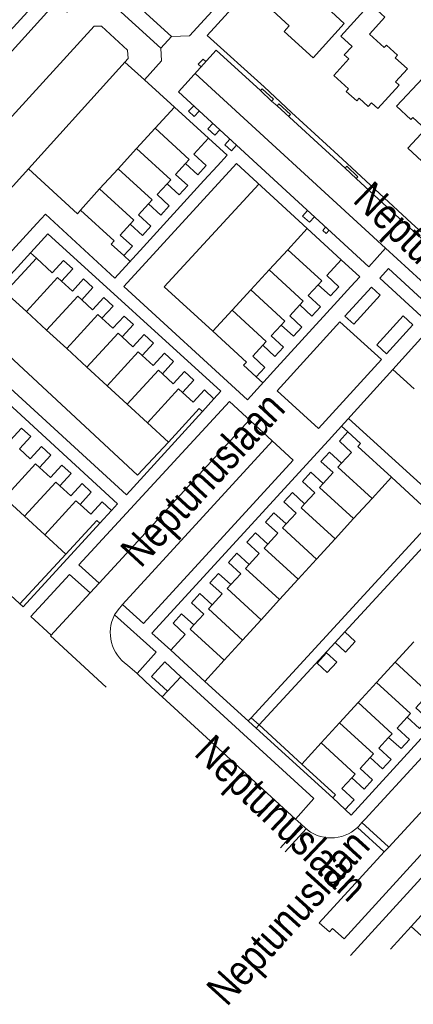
# Model space of a CAD drawing. Header units: metres. Extents: x 111546 to 149831, y 498798 to 507863.
# Tile 21 of 256: x 112614 to 112628, y 500470 to 500503. Entities that reach past the tile are written whole.
import ezdxf

# ---------------------------------------------------------------- set-up
doc = ezdxf.new("R2010")
doc.units = ezdxf.units.M
doc.layers.add('bladindeling', color=7, linetype='Continuous', lineweight=5)
doc.styles.add('Zaanstad', font='ARIALN.TTF')

msp = doc.modelspace()

# ---------------------------------------------------------------- linework, layer by layer
at = {"layer": 'bladindeling'}
for p, q in [((112619.2085, 500502.5188), (112619.5696, 500502.9156)), ((112618.6552, 500501.45), (112617.9877, 500502.0429)), ((112620.3716, 500501.6665), (112626.8056, 500495.7606)), ((112618.6552, 500501.45), (112619.6693, 500500.5289)), ((112619.0154, 500499.8127), (112618.3902, 500499.1282)), ((112618.3902, 500499.1282), (112617.7674, 500498.446)), ((112621.7631, 500498.6199), (112624.1585, 500496.4249)), ((112617.7674, 500498.446), (112617.1422, 500497.7615)), ((112620.6683, 500498.0498), (112621.1253, 500498.5475)), ((112620.6683, 500498.0498), (112618.6244, 500495.8017)), ((112617.8374, 500496.2061), (112618.1723, 500496.573)), ((112618.6244, 500495.8017), (112617.6559, 500494.7498)), ((112622.8771, 500495.0305), (112623.502, 500495.7106)), ((112615.007, 500495.4237), (112614.8061, 500495.6075)), ((112617.961, 500495.5098), (112618.1747, 500495.3131)), ((112622.2509, 500494.3492), (112622.8771, 500495.0305)), ((112621.6236, 500493.6665), (112622.2509, 500494.3492)), ((112625.1771, 500493.9687), (112625.6336, 500494.4691)), ((112625.1771, 500493.9687), (112623.1305, 500491.731)), ((112615.3472, 500492.9932), (112614.6669, 500493.6179)), ((112616.0274, 500492.3683), (112615.3472, 500492.9932)), ((112626.6661, 500492.0049), (112625.2605, 500493.2706)), ((112612.2135, 500492.7763), (112618.0525, 500487.4294)), ((112616.7103, 500491.7414), (112616.0274, 500492.3683)), ((112617.3919, 500491.1155), (112616.7103, 500491.7414)), ((112622.4354, 500491.4163), (112622.6581, 500491.2132)), ((112618.0721, 500490.4906), (112617.3919, 500491.1155)), ((112618.755, 500489.8636), (112618.0721, 500490.4906)), ((112620.6136, 500490.2491), (112618.0525, 500487.4294)), ((112625.558, 500490.0045), (112631.6831, 500484.4486)), ((112617.1207, 500484.4416), (112622.2053, 500489.9612)), ((112625.5317, 500489.5584), (112625.3198, 500489.7506)), ((112617.9173, 500483.7226), (112622.9818, 500489.2489)), ((112614.6059, 500486.7061), (112613.9241, 500487.3292)), ((112626.3484, 500487.3086), (112625.7251, 500486.627)), ((112616.48, 500487.1072), (112616.8432, 500486.7751)), ((112615.2889, 500486.0817), (112614.6059, 500486.7061)), ((112617.1478, 500486.4732), (112614.5524, 500483.6517)), ((112625.7251, 500486.627), (112625.1009, 500485.944)), ((112625.1009, 500485.944), (112624.4753, 500485.2596)), ((112616.0035, 500485.4285), (112614.4478, 500483.7475)), ((112624.4753, 500485.2596), (112623.851, 500484.5768)), ((112623.851, 500484.5768), (112623.2254, 500483.8924)), ((112623.2254, 500483.8924), (112622.6022, 500483.2107)), ((112622.6022, 500483.2107), (112621.9757, 500482.5252)), ((112621.9757, 500482.5252), (112621.3535, 500481.8447)), ((112622.5343, 500479.6591), (112625.0978, 500482.4447)), ((112627.757, 500482.4643), (112627.1274, 500481.777)), ((112627.1274, 500481.777), (112626.5035, 500481.0958)), ((112624.3871, 500477.1769), (112619.8831, 500481.2869)), ((112625.0188, 500477.1932), (112620.7003, 500481.1299)), ((112626.5035, 500481.0958), (112625.8795, 500480.4147)), ((112618.8972, 500480.9397), (112619.2496, 500480.6077)), ((112619.4352, 500480.8), (112619.2496, 500480.6077)), ((112619.2496, 500480.6077), (112623.7669, 500476.4713)), ((112625.8795, 500480.4147), (112625.2545, 500479.7324)), ((112623.9741, 500478.3346), (112622.5343, 500479.6591)), ((112625.2545, 500479.7324), (112624.6294, 500479.0501)), ((112626.913, 500475.5339), (112629.1671, 500477.9779)), ((112626.913, 500475.5339), (112629.1671, 500477.9779)), ((112629.8401, 500476.4972), (112625.6198, 500471.8729)), ((112629.8401, 500476.4972), (112625.6198, 500471.8729)), ((112626.0056, 500476.3586), (112625.9007, 500476.2393)), ((112626.0056, 500476.3586), (112625.9007, 500476.2393)), ((112626.0056, 500476.3586), (112626.9014, 500475.5446)), ((112626.0056, 500476.3586), (112626.9014, 500475.5446)), ((112623.9583, 500476.2952), (112623.2564, 500475.5081)), ((112624.12, 500476.1509), (112623.4081, 500475.3783)), ((112626.7521, 500475.3814), (112625.8574, 500476.1966)), ((112626.7521, 500475.3814), (112625.8574, 500476.1966)), ((112624.5565, 500472.9789), (112626.763, 500475.3713)), ((112624.5565, 500472.9789), (112626.763, 500475.3713)), ((112626.7521, 500475.3814), (112626.763, 500475.3713)), ((112626.7521, 500475.3814), (112626.763, 500475.3713)), ((112626.763, 500475.3713), (112626.913, 500475.5339)), ((112626.763, 500475.3713), (112626.913, 500475.5339)), ((112626.9014, 500475.5446), (112626.913, 500475.5339)), ((112626.9014, 500475.5446), (112626.913, 500475.5339)), ((112627.6697, 500472.8463), (112628.3639, 500473.6091)), ((112626.9757, 500472.0836), (112627.6697, 500472.8463)), ((112627.6697, 500472.8463), (112628.8264, 500471.7993))]:
    msp.add_line(p, q, dxfattribs=at)
for points in [[(112615.5895, 500504.7355), (112615.7767, 500504.5559), (112617.7283, 500504.5946), (112619.5696, 500502.9156), (112620.1764, 500502.9366), (112623.3295, 500506.3822), (112623.6526, 500506.0974), (112620.7808, 500502.9452), (112622.7006, 500501.2051), (112623.6277, 500500.3423), (112625.2032, 500498.9003), (112625.5075, 500498.6173), (112626.143, 500498.0374), (112627.6879, 500496.6019), (112629.5035, 500494.9486), (112630.9232, 500494.9168), (112632.9297, 500493.063), (112635.0591, 500491.1199), (112636.6423, 500489.6624)], [(112606.2713, 500506.1853), (112608.6019, 500504.0527), (112612.0642, 500500.8738), (112615.3038, 500504.4063), (112614.6298, 500505.0245)], [(112606.0365, 500498.2009), (112606.8637, 500499.1124), (112609.6649, 500496.5694), (112610.4337, 500497.4042), (112609.9817, 500497.8208), (112613.8671, 500502.0817), (112615.6692, 500504.0647), (112616.0422, 500503.735), (112616.3492, 500504.0372), (112617.5013, 500504.0759), (112619.2085, 500502.5188), (112619.2309, 500502.089), (112618.6552, 500501.45)], [(112627.144, 500501.3757), (112627.5482, 500501.8217), (112627.1358, 500502.1953), (112627.2115, 500502.2789), (112626.8363, 500502.6186), (112626.7636, 500502.5382), (112626.266, 500502.9889), (112626.7828, 500503.5596), (112626.2828, 500504.0124), (112625.2945, 500502.9213), (112625.6731, 500502.5785), (112625.4113, 500502.2893), (112625.563, 500502.1519), (112625.0603, 500501.5971)], [(112606.1169, 500491.391), (112606.4722, 500491.7837), (112610.8202, 500496.5258), (112614.3019, 500500.343), (112616.9512, 500503.2572), (112617.2008, 500503.2549), (112618.0871, 500502.4517), (112618.1045, 500502.172), (112614.2156, 500497.868), (112611.7223, 500495.1502), (112610.9552, 500494.3236), (112610.8117, 500494.1531), (112607.3167, 500490.3069)], [(112628.7746, 500493.9557), (112626.8056, 500495.7606), (112626.2371, 500495.1364), (112619.8035, 500501.0417), (112621.0789, 500502.4447), (112622.5794, 500501.0859), (112622.9543, 500500.7267), (112623.1416, 500500.5678), (112624.5211, 500499.3031), (112625.4361, 500498.4687), (112625.8093, 500498.1141), (112627.0106, 500497.0119), (112629.2438, 500494.9737), (112629.3398, 500494.8936), (112630.9216, 500494.8449), (112630.9189, 500494.7345)], [(112620.5716, 500501.8865), (112620.4757, 500501.9724), (112620.6379, 500502.1504), (112620.733, 500502.064)], [(112627.144, 500501.3757), (112627.2643, 500501.2668), (112626.5488, 500500.4761), (112626.3332, 500500.6712), (112626.2202, 500500.5463), (112625.9141, 500500.8234), (112625.8334, 500500.7345), (112625.4767, 500501.0577), (112625.5574, 500501.1468), (112625.0603, 500501.5971)], [(112622.5794, 500501.0859), (112622.6391, 500501.148), (112623.014, 500500.7888), (112622.9543, 500500.7267)], [(112623.1416, 500500.5678), (112623.1999, 500500.6311), (112623.5885, 500500.2742), (112623.5304, 500500.2109)], [(112620.0439, 500498.623), (112620.4569, 500498.2438), (112620.7445, 500498.5589), (112620.3291, 500498.9405), (112620.8205, 500499.4756), (112619.6693, 500500.5289), (112619.0154, 500499.8127)], [(112620.5095, 500500.3936), (112620.3348, 500500.2121), (112620.1502, 500500.39), (112620.3207, 500500.567)], [(112621.1993, 500499.7605), (112621.0302, 500499.5785), (112620.7987, 500499.7938), (112620.9664, 500499.9742)], [(112619.0154, 500499.8127), (112620.1686, 500498.7596), (112620.0439, 500498.623)], [(112620.8205, 500499.4756), (112621.4483, 500498.8993), (112621.1253, 500498.5475)], [(112621.5407, 500499.4472), (112621.3716, 500499.2532), (112621.6035, 500499.051), (112621.7675, 500499.239)], [(112618.3902, 500499.1282), (112619.5436, 500498.0749), (112619.4201, 500497.9397)], [(112623.1305, 500491.731), (112622.1344, 500490.6388), (112617.9636, 500494.4615), (112621.7631, 500498.6199)], [(112619.4201, 500497.9397), (112619.8331, 500497.5604), (112620.1207, 500497.8755), (112619.7077, 500498.2548), (112620.0439, 500498.623)], [(112614.734, 500498.4417), (112616.3902, 500496.9254), (112616.498, 500497.043)], [(112617.7674, 500498.446), (112618.9208, 500497.3929), (112618.7961, 500497.2563)], [(112625.4361, 500498.4687), (112625.4954, 500498.531), (112625.8687, 500498.1763), (112625.8093, 500498.1141)], [(112617.1422, 500497.7615), (112616.4915, 500497.0489), (112617.6308, 500496.0086), (112617.5326, 500495.901), (112617.961, 500495.5098), (112618.2486, 500495.825), (112617.8374, 500496.2061)], [(112617.1422, 500497.7615), (112618.2957, 500496.7082), (112618.1723, 500496.573)], [(112618.7961, 500497.2563), (112619.2092, 500496.8771), (112619.4968, 500497.1922), (112619.0838, 500497.5714), (112619.4201, 500497.9397)], [(112620.9707, 500492.956), (112619.32, 500494.4613), (112622.5267, 500497.9201)], [(112618.1723, 500496.573), (112618.5852, 500496.1937), (112618.8728, 500496.5086), (112618.4598, 500496.8879), (112618.7961, 500497.2563)], [(112624.4001, 500496.8225), (112624.2307, 500496.6361), (112624.0013, 500496.8444), (112624.1717, 500497.0322)], [(112615.0236, 500496.5962), (112615.315, 500496.9116), (112617.6559, 500494.7498)], [(112615.0236, 500496.5962), (112613.223, 500494.65), (112610.2079, 500491.3659), (112608.3919, 500489.3833), (112607.5747, 500490.0974)], [(112623.502, 500495.7106), (112624.1585, 500496.4249), (112625.3071, 500495.3698), (112624.8171, 500494.8366), (112625.23, 500494.4572), (112624.9473, 500494.1466), (112624.5329, 500494.5274)], [(112624.8955, 500496.368), (112624.7959, 500496.2575), (112624.6812, 500496.3611), (112624.7816, 500496.4724)], [(112612.2135, 500492.7763), (112613.0037, 500493.6392), (112612.9839, 500493.6573), (112613.0691, 500493.7508), (112613.0892, 500493.7324), (112615.3872, 500496.2422)], [(112621.0066, 500490.6774), (112621.2361, 500490.9288), (112615.3872, 500496.2422)], [(112623.502, 500495.7106), (112624.6508, 500494.6555), (112624.5329, 500494.5274)], [(112614.6669, 500493.6179), (112613.9517, 500494.2746), (112615.007, 500495.4237), (112615.5402, 500494.9338), (112615.9184, 500495.3502), (112616.2349, 500495.0596), (112615.8544, 500494.6452)], [(112625.6336, 500494.4691), (112625.9328, 500494.7947), (112625.3071, 500495.3698)], [(112622.8771, 500495.0305), (112624.0257, 500493.9754), (112623.9048, 500493.8439)], [(112614.6669, 500493.6179), (112615.722, 500494.7668), (112615.8544, 500494.6452)], [(112615.8544, 500494.6452), (112616.2206, 500494.3091), (112616.6007, 500494.7231), (112616.9149, 500494.4345), (112616.5347, 500494.0205)], [(112622.2509, 500494.3492), (112623.3996, 500493.2942), (112623.2797, 500493.1638)], [(112624.5329, 500494.5274), (112624.1934, 500494.1579), (112624.6062, 500493.7783), (112624.3176, 500493.4643), (112623.9048, 500493.8439)], [(112626.6212, 500494.1748), (112626.3272, 500494.4393), (112625.4344, 500493.461)], [(112619.4683, 500489.2087), (112618.4261, 500488.0936), (112612.9507, 500493.1777), (112613.9517, 500494.2746)], [(112615.3472, 500492.9932), (112616.4024, 500494.1421), (112616.5347, 500494.0205)], [(112616.5347, 500494.0205), (112616.9034, 500493.682), (112617.2835, 500494.096), (112617.5978, 500493.8076), (112617.2175, 500493.3934)], [(112625.4344, 500493.461), (112625.7283, 500493.1961), (112626.6212, 500494.1748)], [(112622.6525, 500492.4811), (112622.315, 500492.1139), (112622.7278, 500491.7345), (112622.4354, 500491.4163), (112622.0095, 500491.8076), (112622.1053, 500491.9139), (112620.9707, 500492.956), (112621.6236, 500493.6665)], [(112621.6236, 500493.6665), (112622.7722, 500492.6115), (112622.6525, 500492.4811)], [(112623.9048, 500493.8439), (112623.5684, 500493.4779), (112623.9812, 500493.0984), (112623.6925, 500492.7844), (112623.2797, 500493.1638)], [(112616.0274, 500492.3683), (112617.0826, 500493.5174), (112617.2175, 500493.3934)], [(112617.2175, 500493.3934), (112617.5863, 500493.0549), (112617.9665, 500493.4691), (112618.2806, 500493.1805), (112617.9003, 500492.7665)], [(112627.4, 500493.4734), (112626.5097, 500492.4969), (112626.8401, 500492.1956)], [(112626.8401, 500492.1956), (112627.7323, 500493.1741), (112627.4, 500493.4734)], [(112623.2797, 500493.1638), (112622.9411, 500492.7952), (112623.3539, 500492.4158), (112623.0653, 500492.1017), (112622.6525, 500492.4811)], [(112625.2605, 500493.2706), (112623.1387, 500490.9457), (112624.541, 500489.6741), (112626.6661, 500492.0049)], [(112616.7103, 500491.7414), (112617.7655, 500492.8903), (112617.9003, 500492.7665)], [(112617.9003, 500492.7665), (112618.2677, 500492.429), (112618.648, 500492.8432), (112618.9622, 500492.5547), (112618.582, 500492.1406)], [(112627.7689, 500491.0114), (112627.0553, 500491.6634), (112628.1005, 500492.8188), (112628.6365, 500492.3293), (112629.0157, 500492.7445), (112629.3289, 500492.4574), (112628.95, 500492.0427)], [(112611.9189, 500492.4722), (112608.7324, 500488.9883), (112614.5524, 500483.6517)], [(112617.54, 500486.9018), (112617.7496, 500487.132), (112611.9189, 500492.4722)], [(112617.3919, 500491.1155), (112618.4469, 500492.2644), (112618.582, 500492.1406)], [(112618.582, 500492.1406), (112618.948, 500491.8043), (112619.3284, 500492.2185), (112619.6413, 500491.9311), (112619.261, 500491.5169)], [(112618.0721, 500490.4906), (112619.1274, 500491.6397), (112619.261, 500491.5169)], [(112627.0553, 500491.6634), (112624.8817, 500489.2678), (112618.9094, 500482.7623), (112619.5448, 500482.1813)], [(112619.261, 500491.5169), (112619.6296, 500491.1784), (112620.0101, 500491.5926), (112620.3241, 500491.3041), (112619.9438, 500490.8898)], [(112618.755, 500489.8636), (112619.8102, 500491.0126), (112619.9438, 500490.8898)], [(112620.6865, 500490.9713), (112621.0066, 500490.6774), (112620.6136, 500490.2491), (112620.5106, 500490.3435), (112619.4683, 500489.2087), (112618.755, 500489.8636)], [(112619.9438, 500490.8898), (112620.3061, 500490.5571), (112620.6865, 500490.9713)], [(112617.357, 500480.9397), (112615.4839, 500482.6731), (112616.8198, 500484.1235), (112617.1207, 500484.4416), (112616.4423, 500485.0613), (112621.5285, 500490.5821), (112623.6853, 500488.6036), (112618.6236, 500483.0812), (112617.9173, 500483.7226), (112617.7634, 500483.552), (112617.6452, 500483.3774)], [(112613.7466, 500489.6055), (112614.1146, 500489.2689), (112614.4953, 500489.6853), (112614.8102, 500489.3975), (112614.4296, 500488.9811)], [(112625.3221, 500488.4959), (112625.6588, 500488.864), (112625.2438, 500489.2436), (112625.5317, 500489.5584), (112625.9593, 500489.1671), (112625.8676, 500489.0668), (112627.0047, 500488.0269), (112626.3484, 500487.3086)], [(112614.4296, 500488.9811), (112614.7976, 500488.6447), (112615.1783, 500489.0611), (112615.4944, 500488.7721), (112615.1138, 500488.3557)], [(112624.6986, 500487.8145), (112625.0341, 500488.1813), (112624.6191, 500488.5609), (112624.907, 500488.8755), (112625.3221, 500488.4959)], [(112615.1138, 500488.3557), (112614.9777, 500488.4801), (112613.9241, 500487.3292)], [(112615.1138, 500488.3557), (112615.482, 500488.0191), (112615.8627, 500488.4355), (112616.1774, 500488.1478), (112615.7968, 500487.7314)], [(112626.3484, 500487.3086), (112625.1979, 500488.3602), (112625.3221, 500488.4959)], [(112627.0047, 500488.0269), (112628.4824, 500486.67), (112622.2684, 500479.9034)], [(112624.0716, 500487.1294), (112624.4106, 500487.4999), (112623.9956, 500487.8795), (112624.2835, 500488.1941), (112624.6986, 500487.8145)], [(112615.7968, 500487.7314), (112615.6594, 500487.8569), (112614.6059, 500486.7061)], [(112615.7968, 500487.7314), (112616.165, 500487.395), (112616.5457, 500487.8114), (112616.8604, 500487.5236), (112616.48, 500487.1072)], [(112625.7251, 500486.627), (112624.5744, 500487.6788), (112624.6986, 500487.8145)], [(112623.4469, 500486.4466), (112623.7837, 500486.8146), (112623.3687, 500487.1942), (112623.6566, 500487.5088), (112624.0716, 500487.1294)], [(112616.48, 500487.1072), (112616.3425, 500487.2328), (112615.2889, 500486.0817)], [(112616.8432, 500486.7751), (112617.2252, 500487.1898), (112617.54, 500486.9018), (112617.1478, 500486.4732), (112617.0457, 500486.5668), (112616.0035, 500485.4285), (112615.2889, 500486.0817)], [(112625.1009, 500485.944), (112623.9497, 500486.9961), (112624.0716, 500487.1294)], [(112622.8222, 500485.7639), (112623.1602, 500486.1332), (112622.7452, 500486.5128), (112623.0321, 500486.8262), (112623.4469, 500486.4466)], [(112624.4753, 500485.2596), (112623.324, 500486.3122), (112623.4469, 500486.4466)], [(112625.4241, 500482.799), (112628.8621, 500486.5322), (112630.2839, 500485.223)], [(112622.1977, 500485.0812), (112622.5343, 500485.4491), (112622.1194, 500485.8287), (112622.4074, 500486.1435), (112622.8222, 500485.7639)], [(112623.851, 500484.5768), (112622.6993, 500485.6294), (112622.8222, 500485.7639)], [(112621.573, 500484.3986), (112621.9098, 500484.7665), (112621.4947, 500485.1459), (112621.7827, 500485.4607), (112622.1977, 500485.0812)], [(112623.2254, 500483.8924), (112622.0735, 500484.9455), (112622.1977, 500485.0812)], [(112615.5015, 500482.692), (112614.8174, 500483.3251), (112616.1263, 500484.7419), (112616.8198, 500484.1235)], [(112620.9483, 500483.7157), (112621.2851, 500484.0838), (112620.8702, 500484.4632), (112621.1581, 500484.778), (112621.573, 500484.3986)], [(112622.6022, 500483.2107), (112621.45, 500484.2641), (112621.573, 500484.3986)], [(112620.3248, 500483.0344), (112620.6616, 500483.4023), (112620.2467, 500483.7818), (112620.5334, 500484.0952), (112620.9483, 500483.7157)], [(112621.9757, 500482.5252), (112620.8229, 500483.5788), (112620.9483, 500483.7157)], [(112617.6452, 500483.3774), (112619.0537, 500482.1149), (112618.4148, 500481.3944)], [(112621.3535, 500481.8447), (112620.7003, 500481.1299), (112619.5448, 500482.1813), (112620.0357, 500482.7185), (112619.6219, 500483.0971), (112619.9108, 500483.413), (112620.3248, 500483.0344)], [(112625.4449, 500476.7998), (112625.6428, 500476.6168), (112631.9323, 500483.4947)], [(112621.3535, 500481.8447), (112620.2006, 500482.8987), (112620.3248, 500483.0344)], [(112618.0871, 500481.6772), (112618.4148, 500481.3944), (112618.8972, 500480.9397)], [(112628.1654, 500480.6057), (112628.2751, 500480.7255), (112627.1274, 500481.777)], [(112627.5391, 500479.922), (112627.6513, 500480.0444), (112626.5035, 500481.0958)], [(112630.2151, 500480.9397), (112628.042, 500478.5738), (112626.1127, 500476.4804), (112626.0056, 500476.3586)], [(112630.2151, 500480.9397), (112628.042, 500478.5738), (112626.1127, 500476.4804), (112626.0056, 500476.3586)], [(112626.9112, 500479.2365), (112627.0274, 500479.3633), (112625.8795, 500480.4147)], [(112627.5391, 500479.922), (112627.9554, 500479.5408), (112628.2435, 500479.8552), (112627.8272, 500480.2365), (112628.1654, 500480.6057)], [(112622.1671, 500479.793), (112622.2684, 500479.9034), (112622.5343, 500479.6591), (112622.4342, 500479.5494)], [(112626.2902, 500478.5585), (112626.4024, 500478.681), (112625.2545, 500479.7324)], [(112626.9112, 500479.2365), (112627.3303, 500478.8583), (112627.6172, 500479.1717), (112627.201, 500479.5528), (112627.5391, 500479.922)], [(112624.6294, 500479.0501), (112623.9741, 500478.3346), (112625.1105, 500477.2936), (112625.0188, 500477.1932), (112625.4449, 500476.7998), (112625.7445, 500477.1272), (112625.3283, 500477.5085), (112625.6628, 500477.8736)], [(112625.6628, 500477.8736), (112625.7773, 500477.9987), (112624.6294, 500479.0501)], [(112626.2902, 500478.5585), (112626.7065, 500478.1772), (112626.9934, 500478.4906), (112626.5771, 500478.8719), (112626.9112, 500479.2365)], [(112625.6628, 500477.8736), (112626.0792, 500477.4923), (112626.3673, 500477.8069), (112625.9509, 500478.1882), (112626.2902, 500478.5585)], [(112624.5565, 500472.9789), (112624.9144, 500472.6714), (112625.0178, 500472.7809), (112625.4039, 500472.4326), (112629.8733, 500477.3244), (112629.1671, 500477.9779)], [(112624.0725, 500476.1934), (112623.8363, 500476.4037), (112623.7669, 500476.4713), (112624.3871, 500477.1769)]]:
    msp.add_lwpolyline(points, dxfattribs=at)
for points in [[(112622.5735, 500504.166), (112623.5532, 500503.2701), (112623.3824, 500503.0833), (112624.3551, 500502.1939), (112625.4105, 500503.348), (112624.9837, 500503.7383), (112625.2631, 500504.0437), (112623.7374, 500505.439)], [(112627.1795, 500500.5525), (112627.6623, 500500.1057), (112627.73, 500500.1789), (112628.1568, 500499.7813), (112627.5611, 500499.1373), (112628.4932, 500498.2751), (112629.9024, 500499.7981), (112628.9652, 500500.6653), (112628.8422, 500500.5326), (112628.4265, 500500.9171), (112628.5532, 500501.0542), (112628.0632, 500501.5076)], [(112628.0099, 500493.4705), (112626.6164, 500494.7486), (112626.906, 500495.0776), (112628.3014, 500493.795)], [(112625.0978, 500482.4447), (112625.4241, 500482.799), (112625.7787, 500482.473), (112625.4524, 500482.1187)], [(112624.4894, 500481.7472), (112624.8095, 500482.0953), (112625.1578, 500481.7751), (112624.8377, 500481.4269)], [(112619.4352, 500480.8), (112619.8831, 500481.2869), (112619.3408, 500481.7859), (112618.8928, 500481.299)]]:
    msp.add_lwpolyline(points, close=True, dxfattribs=at)
for centre, radius, start, end in [((112618.8196, 500482.7751), 1.3198, 152.84632, 236.29017), ((112624.9632, 500477.1451), 1.3036, 226.89693, 313.30815), ((112624.9632, 500477.1451), 1.3036, 226.89693, 313.30815), ((112624.9632, 500477.1451), 1.3036, 313.30808, 315.98094), ((112624.9632, 500477.1451), 1.3036, 313.30808, 315.98094)]:
    msp.add_arc(centre, radius, start, end, dxfattribs=at)

# ---------------------------------------------------------------- texts
at = {"layer": 'bladindeling', "color": 2, "style": 'Zaanstad'}
for rotation, p in [(315.9991, (112625.6626, 500497.3465)), (47.36464, (112618.5298, 500484.9283)), (316.36509, (112620.2964, 500478.6569)), (47.85146, (112621.4409, 500470.1177))]:
    msp.add_text('Neptunuslaan', height=1.031992, rotation=rotation, dxfattribs=at).set_placement(p)

doc.saveas('drawing.dxf')
